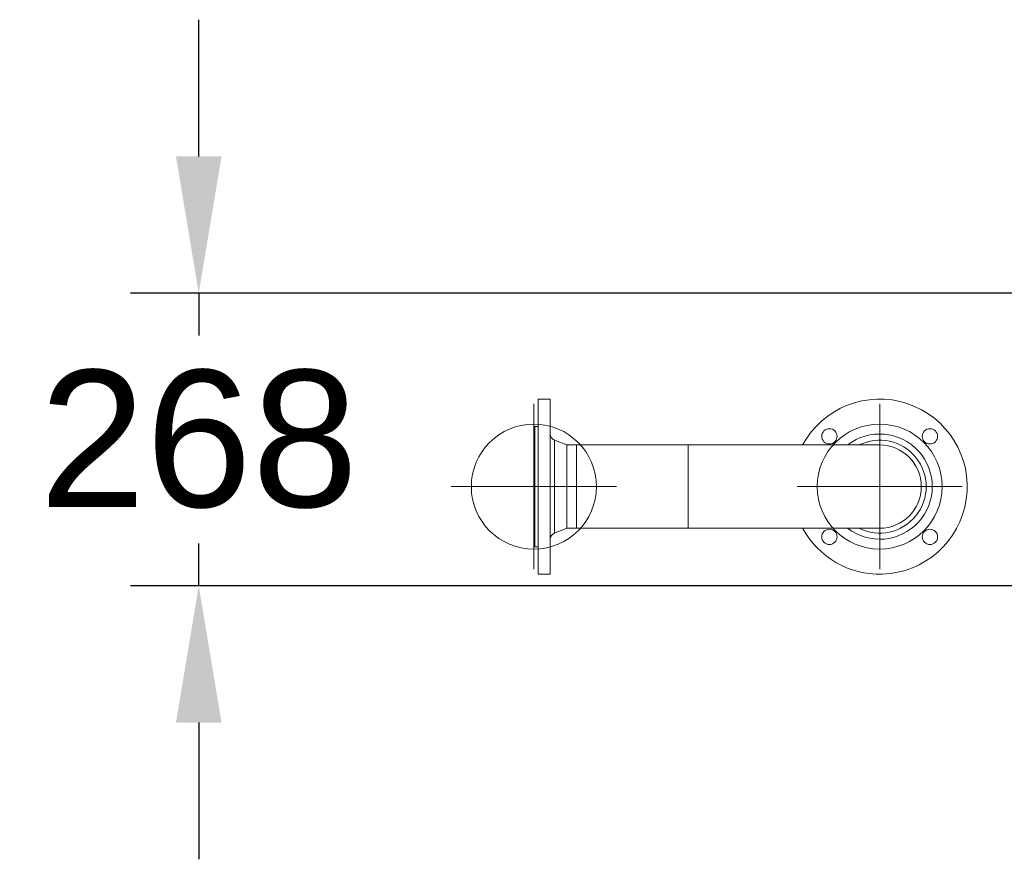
# Model space of a CAD drawing. Extents: x -156717 to 425753, y -51191 to 363295.
# Tile 28 of 256: x -4408 to -3508, y 139672 to 140440. Entities that reach past the tile are written whole.
import ezdxf
from ezdxf.lldxf.tags import DXFTag

# ---------------------------------------------------------------- set-up
doc = ezdxf.new("R2010")
doc.units = 0
doc.header["$LTSCALE"] = 50
doc.layers.get('0').update_dxf_attribs({"linetype": 'CONTINUOUS'})
doc.layers.get('Defpoints').update_dxf_attribs({"linetype": 'CONTINUOUS'})
for name, color, linetype in [('110599', 7, 'CONTINUOUS'), ('110726', 7, 'CONTINUOUS'), ('110729', 7, 'CONTINUOUS'), ('WL561---_CV-D', 2, 'CONTINUOUS')]:
    doc.layers.add(name, color=color, linetype=linetype)
doc.styles.get("Standard").update_dxf_attribs({"font": 'ARIAL.TTF'})
tags = doc.linetypes.add('HIDDEN2', pattern=[0.1875, 0.125, -0.0625]).pattern_tags.tags
tags[6:7] = [DXFTag(74, 4), DXFTag(75, 0), DXFTag(340, '0'), DXFTag(46, 1.0), DXFTag(50, 0.0), DXFTag(44, 0.0), DXFTag(45, 0.0)]
tags[4:5] = [DXFTag(74, 4), DXFTag(75, 0), DXFTag(340, '0'), DXFTag(46, 1.0), DXFTag(50, 0.0), DXFTag(44, 0.0), DXFTag(45, 0.0)]
doc.dimstyles.new('ISO-25', dxfattribs={"dimtxt": 2.5, "dimasz": 2.5, "dimexe": 1.25, "dimexo": 0.625, "dimtad": 1, "dimtih": 1, "dimdec": 4, "dimdsep": 46, "dimtxsty": 'Standard', "dimcen": 2.5, "dimadec": 0, "dimazin": 0, "dimtfac": 1, "dimtdec": 4, "dimtmove": 0, "dimatfit": 3, "dimfxl": 0, "dimtvp": 1, "dimtolj": 1, "dimtzin": 0, "dimarcsym": 0})

# ---------------------------------------------------------------- blocks, each defined once
blk = doc.blocks.new('*D961')
at = {"layer": 'Defpoints', "color": 0, "transparency": 16777216}
for p in [(-2572.5, 140189.87), (-4244.58, 139922.37), (-2572.5, 139922.37)]:
    blk.add_point(p, dxfattribs=at)
at = {"layer": 'WL561---_CV-D', "color": 0, "lineweight": -2, "transparency": 16777216}
for p, q in [((-4244.58, 140314.87), (-4244.58, 140439.87)), ((-2603.75, 140189.87), (-4307.08, 140189.87)), ((-4244.58, 140189.87), (-4244.58, 140151.19)), ((-4244.58, 139922.37), (-4244.58, 139961.05)), ((-2603.75, 139922.37), (-4307.08, 139922.37)), ((-4244.58, 139797.37), (-4244.58, 139672.37))]:
    blk.add_line(p, q, dxfattribs=at)
at = {"layer": 'WL561---_CV-D', "color": 0, "transparency": 16777216}
for points in [[(-4265.41, 140314.87), (-4223.74, 140314.87), (-4244.58, 140189.87)], [(-4265.41, 139797.37), (-4223.74, 139797.37), (-4244.58, 139922.37)]]:
    blk.add_solid(points, dxfattribs=at)
at = {"layer": 'WL561---_CV-D', "color": 0, "transparency": 16777216, "insert": (-4244.58, 140056.12), "char_height": 125, "attachment_point": 5}
blk.add_mtext('\\A1;268', dxfattribs=at)

msp = doc.modelspace()

# ---------------------------------------------------------------- linework, layer by layer
at = {"color": 3, "linetype": 'HIDDEN2', "lineweight": 0, "ltscale": 20}
for p, q in [((-3938.34385, 139937.52745), (-3938.34385, 140088.57422)), ((-3622.34385, 139937.52745), (-3622.34385, 140088.57422)), ((-3862.82047, 140013.05084), (-4013.86723, 140013.05084)), ((-3546.82047, 140013.05084), (-3697.86723, 140013.05084))]:
    msp.add_line(p, q, dxfattribs=at)
for centre in [(-3938.34385, 140013.05084), (-3622.34385, 140013.05084)]:
    msp.add_circle(centre, 57.15, dxfattribs=at)
at = {"layer": '110599', "color": 7, "linetype": 'Continuous', "lineweight": 0, "ltscale": 20}
for p, q in [((-3934.34385, 140093.05084), (-3923.34385, 140093.05084)), ((-3934.34385, 139933.05084), (-3934.34385, 140093.05084)), ((-3923.34385, 139933.05084), (-3923.34385, 140093.05084)), ((-3937.34385, 140068.05084), (-3934.34385, 140068.05084)), ((-3937.34385, 139958.05084), (-3937.34385, 140068.05084)), ((-3919.55616, 140055.54838), (-3908.34385, 140051.10084)), ((-3919.55616, 139970.55329), (-3919.55616, 140055.54838)), ((-3908.34385, 140051.10084), (-3899.34385, 140051.10084)), ((-3908.34385, 139975.00084), (-3908.34385, 140051.10084)), ((-3899.34385, 139975.00084), (-3899.34385, 140051.10084)), ((-3908.34385, 139975.00084), (-3919.55616, 139970.55329)), ((-3899.34385, 139975.00084), (-3908.34385, 139975.00084)), ((-3934.34385, 139958.05084), (-3937.34385, 139958.05084)), ((-3923.34385, 139933.05084), (-3934.34385, 139933.05084))]:
    msp.add_line(p, q, dxfattribs=at)
for centre in [(-3668.30579, 140059.01278), (-3576.38191, 140059.01278), (-3668.30579, 139967.08889), (-3576.38191, 139967.08889)]:
    msp.add_circle(centre, 7, dxfattribs=at)
for centre, radius, start, end in [((-3622.34385, 140013.05084), 80, 271.64443203, 151.59994848), ((-3917.34385, 140061.12563), 6, 180, 248.36342257), ((-3622.34385, 140013.05084), 48.0748, 232.32356756, 127.67643244), ((-3622.34385, 140013.05084), 42.49755, 243.55287539, 116.44712461), ((-3917.34385, 139964.97604), 6, 111.63657743, 180), ((-3622.34385, 140013.05084), 80, 208.40005152, 271.64443203)]:
    msp.add_arc(centre, radius, start, end, dxfattribs=at)
at = {"layer": '110726', "color": 7, "linetype": 'Continuous', "lineweight": 0, "ltscale": 20}
for p, q in [((-3797.34385, 140051.10084), (-3622.34385, 140051.10084)), ((-3797.34385, 139975.00084), (-3797.34385, 140051.10084)), ((-3622.34385, 139975.00084), (-3797.34385, 139975.00084))]:
    msp.add_line(p, q, dxfattribs=at)
msp.add_arc((-3622.34385, 140013.05084), 38.05, 270, 90, dxfattribs=at)
at = {"layer": '110729', "color": 7, "linetype": 'Continuous', "lineweight": 0, "ltscale": 20}
for p, q in [((-3899.34385, 140051.10084), (-3797.34385, 140051.10084)), ((-3899.34385, 140051.10084), (-3899.34385, 139975.00084)), ((-3797.34385, 140051.10084), (-3797.34385, 139975.00084)), ((-3797.34385, 139975.00084), (-3899.34385, 139975.00084))]:
    msp.add_line(p, q, dxfattribs=at)
msp.add_arc((-3622.34385, 140013.05084), 38.05, 270.06709328, 90, dxfattribs=at)

# ---------------------------------------------------------------- dimensions: what is measured, and where the dimension line sits
at = {"layer": 'WL561---_CV-D'}
dim = msp.add_linear_dim(base=(-4244.5771609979, 139922.369892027), p1=(-2572.4995342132, 140189.869892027), p2=(-2572.4995342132, 139922.369892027), angle=90, dimstyle='ISO-25', override={"dimscale": 50, "dimdec": 0}, dxfattribs=at)
dim.commit()
dim.dimension.update_dxf_attribs({"geometry": '*D961', "text_midpoint": (-4244.577160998, 140056.119892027)})

doc.saveas('drawing.dxf')
